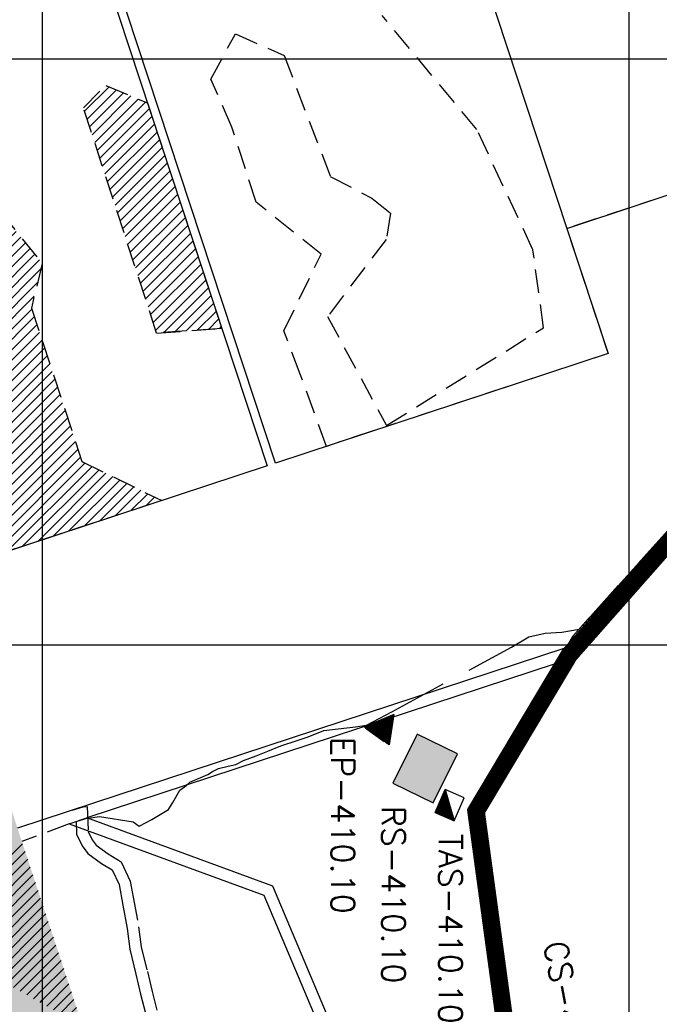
# Model space of a CAD drawing. Extents: x 312047 to 329088, y 8928324 to 8953812.
# Tile 46 of 125: x 324962 to 326052, y 8936387 to 8938067. Entities that reach past the tile are written whole.
import ezdxf
from ezdxf.enums import TextEntityAlignment as Align

# ---------------------------------------------------------------- set-up
doc = ezdxf.new("R2010")
doc.units = 0
doc.header["$LTSCALE"] = 200
doc.header["$MEASUREMENT"] = 0
doc.linetypes.add('DASHED2', pattern=[0.3, 0.2, -0.1])
doc.linetypes.add('HIDDEN', pattern=[0.75, 0.5, -0.25])
doc.layers.get('0').update_dxf_attribs({"linetype": 'CONTINUOUS'})
for name, color, linetype in [('CANAL-PROJ', 180, 'CONTINUOUS'), ('CANAL-TXT', 4, 'CONTINUOUS'), ('CDP', 132, 'CONTINUOUS'), ('CORR', 1, 'DASHED2'), ('EB', 160, 'CONTINUOUS'), ('FASE1', 5, 'HIDDEN'), ('JTX120', 3, 'CONTINUOUS'), ('NOVA MALHA', 1, 'CONTINUOUS'), ('PA-COR', 252, 'CONTINUOUS'), ('PA-DIVI', 130, 'DASHED2'), ('PA-LIN_DIVI', 4, 'DASHED2'), ('PA-LOTE', 100, 'CONTINUOUS'), ('PA-SEQ', 40, 'CONTINUOUS'), ('RES', 13, 'CONTINUOUS'), ('SETOR 410.50', 145, 'CONTINUOUS'), ('TA', 5, 'CONTINUOUS'), ('TEXT03', 3, 'CONTINUOUS')]:
    doc.layers.add(name, color=color, linetype=linetype)
doc.styles.add('SBI', font='simplex.shx', dxfattribs={"bigfont": 'simp.shx'})
pattern_1 = [(45, (2368.13, 5951.596), (-8.838834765, 8.838834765), [])]
pattern_2 = [(45, (-2e-09, 0), (-8.838834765, 8.838834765), [])]

# ---------------------------------------------------------------- blocks, each defined once
blk = doc.blocks.new('*U34', base_point=(333309.8, 8960333.4))
at = {"color": 0}
blk.add_solid([(333309.8, 8960333.4), (333226.2, 8960374.8), (333275.8, 8960264.6), (333192.2, 8960306)], dxfattribs=at)
blk = doc.blocks.new('*X18')
at = {"color": 0}
for p, q in [((328441.7, 8920167.6), (328472.4, 8920198.3)), ((328441.9, 8920167.6), (328473.4, 8920199.1)), ((328442.1, 8920167.6), (328474.4, 8920199.9)), ((328442.3, 8920167.6), (328475.4, 8920200.7)), ((328442.4, 8920167.6), (328476.4, 8920201.6)), ((328442.6, 8920167.6), (328477.4, 8920202.4)), ((328442.8, 8920167.6), (328478, 8920202.8)), ((328443, 8920167.6), (328478, 8920202.6)), ((328443.1, 8920167.6), (328478, 8920202.4)), ((328443.3, 8920167.6), (328478, 8920202.3)), ((328443.5, 8920167.6), (328478, 8920202.1)), ((328443.7, 8920167.6), (328478, 8920201.9)), ((328443.9, 8920167.6), (328478, 8920201.7)), ((328444, 8920167.6), (328478, 8920201.6)), ((328444.2, 8920167.6), (328478, 8920201.4)), ((328444.4, 8920167.6), (328478, 8920201.2)), ((328444.6, 8920167.6), (328478, 8920201)), ((328444.7, 8920167.6), (328478, 8920200.9)), ((328444.9, 8920167.6), (328478, 8920200.7)), ((328445.1, 8920167.6), (328478, 8920200.5)), ((328445.3, 8920167.6), (328478, 8920200.3)), ((328445.4, 8920167.6), (328478, 8920200.1)), ((328445.6, 8920167.6), (328478, 8920200)), ((328445.8, 8920167.6), (328478, 8920199.8)), ((328446, 8920167.6), (328478, 8920199.6)), ((328446.2, 8920167.6), (328478, 8920199.4)), ((328446.3, 8920167.6), (328478, 8920199.3)), ((328446.5, 8920167.6), (328478, 8920199.1)), ((328446.7, 8920167.6), (328478, 8920198.9)), ((328446.9, 8920167.6), (328478, 8920198.7)), ((328447, 8920167.6), (328478, 8920198.6)), ((328447.2, 8920167.6), (328478, 8920198.4)), ((328447.4, 8920167.6), (328478, 8920198.2)), ((328447.6, 8920167.6), (328478, 8920198)), ((328447.7, 8920167.6), (328478, 8920197.8)), ((328447.9, 8920167.6), (328478, 8920197.7)), ((328438, 8920167.6), (328451.4, 8920181)), ((328438.2, 8920167.6), (328452.4, 8920181.8)), ((328438.4, 8920167.6), (328453.4, 8920182.6)), ((328438.5, 8920167.6), (328454.4, 8920183.5)), ((328438.7, 8920167.6), (328455.4, 8920184.3)), ((328438.9, 8920167.6), (328456.4, 8920185.1)), ((328439.1, 8920167.6), (328457.4, 8920185.9)), ((328439.3, 8920167.6), (328458.4, 8920186.7)), ((328439.4, 8920167.6), (328459.4, 8920187.6)), ((328439.6, 8920167.6), (328460.4, 8920188.4)), ((328439.8, 8920167.6), (328461.4, 8920189.2)), ((328440, 8920167.6), (328462.4, 8920190)), ((328440.1, 8920167.6), (328463.4, 8920190.9)), ((328440.3, 8920167.6), (328464.4, 8920191.7)), ((328440.5, 8920167.6), (328465.4, 8920192.5)), ((328440.7, 8920167.6), (328466.4, 8920193.3)), ((328440.8, 8920167.6), (328467.4, 8920194.1)), ((328441, 8920167.6), (328468.4, 8920195)), ((328441.2, 8920167.6), (328469.4, 8920195.8)), ((328441.4, 8920167.6), (328470.4, 8920196.6)), ((328441.6, 8920167.6), (328471.4, 8920197.4)), ((328448.1, 8920167.6), (328478, 8920197.5)), ((328448.3, 8920167.6), (328478, 8920197.3)), ((328448.4, 8920167.6), (328478, 8920197.1)), ((328448.6, 8920167.6), (328478, 8920197)), ((328448.8, 8920167.6), (328478, 8920196.8)), ((328449, 8920167.6), (328478, 8920196.6)), ((328449.2, 8920167.6), (328478, 8920196.4)), ((328449.3, 8920167.6), (328478, 8920196.3)), ((328449.5, 8920167.6), (328478, 8920196.1)), ((328449.7, 8920167.6), (328478, 8920195.9)), ((328449.9, 8920167.6), (328478, 8920195.7)), ((328450, 8920167.6), (328478, 8920195.5)), ((328450.2, 8920167.6), (328478, 8920195.4)), ((328450.4, 8920167.6), (328478, 8920195.2)), ((328450.6, 8920167.6), (328478, 8920195)), ((328450.7, 8920167.6), (328478, 8920194.8)), ((328450.9, 8920167.6), (328478, 8920194.7)), ((328451.1, 8920167.6), (328478, 8920194.5)), ((328451.3, 8920167.6), (328478, 8920194.3)), ((328451.5, 8920167.6), (328478, 8920194.1)), ((328451.6, 8920167.6), (328478, 8920194)), ((328451.8, 8920167.6), (328478, 8920193.8)), ((328452, 8920167.6), (328478, 8920193.6)), ((328452.2, 8920167.6), (328478, 8920193.4)), ((328452.3, 8920167.6), (328478, 8920193.3)), ((328452.5, 8920167.6), (328478, 8920193.1)), ((328452.7, 8920167.6), (328478, 8920192.9)), ((328452.9, 8920167.6), (328478, 8920192.7)), ((328453, 8920167.6), (328478, 8920192.5)), ((328453.2, 8920167.6), (328478, 8920192.4)), ((328453.4, 8920167.6), (328478, 8920192.2)), ((328453.6, 8920167.6), (328478, 8920192)), ((328453.8, 8920167.6), (328478, 8920191.8)), ((328453.9, 8920167.6), (328478, 8920191.7)), ((328454.1, 8920167.6), (328478, 8920191.5)), ((328454.3, 8920167.6), (328478, 8920191.3)), ((328454.5, 8920167.6), (328478, 8920191.1)), ((328454.6, 8920167.6), (328478, 8920191)), ((328454.8, 8920167.6), (328478, 8920190.8)), ((328455, 8920167.6), (328478, 8920190.6)), ((328455.2, 8920167.6), (328478, 8920190.4)), ((328455.3, 8920167.6), (328478, 8920190.2)), ((328455.5, 8920167.6), (328478, 8920190.1)), ((328455.7, 8920167.6), (328478, 8920189.9)), ((328455.9, 8920167.6), (328478, 8920189.7)), ((328456.1, 8920167.6), (328478, 8920189.5)), ((328456.2, 8920167.6), (328478, 8920189.4)), ((328456.4, 8920167.6), (328478, 8920189.2)), ((328456.6, 8920167.6), (328478, 8920189)), ((328456.8, 8920167.6), (328478, 8920188.8)), ((328456.9, 8920167.6), (328478, 8920188.7)), ((328457.1, 8920167.6), (328478, 8920188.5)), ((328457.3, 8920167.6), (328478, 8920188.3)), ((328457.5, 8920167.6), (328478, 8920188.1)), ((328457.6, 8920167.6), (328478, 8920187.9)), ((328457.8, 8920167.6), (328478, 8920187.8)), ((328458, 8920167.6), (328478, 8920187.6)), ((328458.2, 8920167.6), (328478, 8920187.4)), ((328458.3, 8920167.6), (328478, 8920187.2)), ((328458.5, 8920167.6), (328478, 8920187.1)), ((328458.7, 8920167.6), (328478, 8920186.9)), ((328458.9, 8920167.6), (328478, 8920186.7)), ((328459.1, 8920167.6), (328478, 8920186.5)), ((328459.2, 8920167.6), (328478, 8920186.4)), ((328459.4, 8920167.6), (328478, 8920186.2)), ((328459.6, 8920167.6), (328478, 8920186)), ((328459.8, 8920167.6), (328478, 8920185.8)), ((328459.9, 8920167.6), (328478, 8920185.6)), ((328460.1, 8920167.6), (328478, 8920185.5)), ((328460.3, 8920167.6), (328478, 8920185.3)), ((328460.5, 8920167.6), (328478, 8920185.1)), ((328460.6, 8920167.6), (328478, 8920184.9)), ((328460.8, 8920167.6), (328478, 8920184.8)), ((328461, 8920167.6), (328478, 8920184.6)), ((328461.2, 8920167.6), (328478, 8920184.4)), ((328461.4, 8920167.6), (328478, 8920184.2)), ((328461.5, 8920167.6), (328478, 8920184.1)), ((328461.7, 8920167.6), (328478, 8920183.9)), ((328461.9, 8920167.6), (328478, 8920183.7)), ((328462.1, 8920167.6), (328478, 8920183.5)), ((328462.2, 8920167.6), (328478, 8920183.4)), ((328462.4, 8920167.6), (328478, 8920183.2)), ((328462.6, 8920167.6), (328478, 8920183)), ((328462.8, 8920167.6), (328478, 8920182.8)), ((328462.9, 8920167.6), (328478, 8920182.6)), ((328463.1, 8920167.6), (328478, 8920182.5)), ((328463.3, 8920167.6), (328478, 8920182.3)), ((328463.5, 8920167.6), (328478, 8920182.1)), ((328463.7, 8920167.6), (328478, 8920181.9)), ((328463.8, 8920167.6), (328478, 8920181.8)), ((328464, 8920167.6), (328478, 8920181.6)), ((328464.2, 8920167.6), (328478, 8920181.4)), ((328464.4, 8920167.6), (328478, 8920181.2)), ((328464.5, 8920167.6), (328478, 8920181.1)), ((328464.7, 8920167.6), (328478, 8920180.9)), ((328435.2, 8920167.6), (328435.4, 8920167.8)), ((328435.4, 8920167.6), (328436.4, 8920168.6)), ((328435.5, 8920167.6), (328437.4, 8920169.5)), ((328435.7, 8920167.6), (328438.4, 8920170.3)), ((328435.9, 8920167.6), (328439.4, 8920171.1)), ((328436.1, 8920167.6), (328440.4, 8920171.9)), ((328436.3, 8920167.6), (328441.4, 8920172.8)), ((328436.4, 8920167.6), (328442.4, 8920173.6)), ((328436.6, 8920167.6), (328443.4, 8920174.4)), ((328436.8, 8920167.6), (328444.4, 8920175.2)), ((328437, 8920167.6), (328445.4, 8920176.1)), ((328437.1, 8920167.6), (328446.4, 8920176.9)), ((328437.3, 8920167.6), (328447.4, 8920177.7)), ((328437.5, 8920167.6), (328448.4, 8920178.5)), ((328437.7, 8920167.6), (328449.4, 8920179.3)), ((328437.8, 8920167.6), (328450.4, 8920180.2)), ((328464.9, 8920167.6), (328478, 8920180.7)), ((328465.1, 8920167.6), (328478, 8920180.5)), ((328465.2, 8920167.6), (328478, 8920180.3)), ((328465.4, 8920167.6), (328478, 8920180.2)), ((328465.6, 8920167.6), (328478, 8920180)), ((328465.8, 8920167.6), (328478, 8920179.8)), ((328465.9, 8920167.6), (328478, 8920179.6)), ((328466.1, 8920167.6), (328478, 8920179.5)), ((328466.3, 8920167.6), (328478, 8920179.3)), ((328466.5, 8920167.6), (328478, 8920179.1)), ((328466.7, 8920167.6), (328478, 8920178.9)), ((328466.8, 8920167.6), (328478, 8920178.8)), ((328467, 8920167.6), (328478, 8920178.6)), ((328467.2, 8920167.6), (328478, 8920178.4)), ((328467.4, 8920167.6), (328478, 8920178.2)), ((328467.5, 8920167.6), (328478, 8920178)), ((328467.7, 8920167.6), (328478, 8920177.9)), ((328467.9, 8920167.6), (328478, 8920177.7)), ((328468.1, 8920167.6), (328478, 8920177.5)), ((328468.2, 8920167.6), (328478, 8920177.3)), ((328468.4, 8920167.6), (328478, 8920177.2)), ((328468.6, 8920167.6), (328478, 8920177)), ((328468.8, 8920167.6), (328478, 8920176.8)), ((328469, 8920167.6), (328478, 8920176.6)), ((328469.1, 8920167.6), (328478, 8920176.5)), ((328469.3, 8920167.6), (328478, 8920176.3)), ((328469.5, 8920167.6), (328478, 8920176.1)), ((328469.7, 8920167.6), (328478, 8920175.9)), ((328469.8, 8920167.6), (328478, 8920175.7)), ((328470, 8920167.6), (328478, 8920175.6)), ((328470.2, 8920167.6), (328478, 8920175.4)), ((328470.4, 8920167.6), (328478, 8920175.2)), ((328470.5, 8920167.6), (328478, 8920175)), ((328470.7, 8920167.6), (328478, 8920174.9)), ((328470.9, 8920167.6), (328478, 8920174.7)), ((328471.1, 8920167.6), (328478, 8920174.5)), ((328471.3, 8920167.6), (328478, 8920174.3)), ((328471.4, 8920167.6), (328478, 8920174.2)), ((328471.6, 8920167.6), (328478, 8920174)), ((328471.8, 8920167.6), (328478, 8920173.8)), ((328472, 8920167.6), (328478, 8920173.6)), ((328472.1, 8920167.6), (328478, 8920173.5)), ((328472.3, 8920167.6), (328478, 8920173.3)), ((328472.5, 8920167.6), (328478, 8920173.1)), ((328472.7, 8920167.6), (328478, 8920172.9)), ((328472.8, 8920167.6), (328478, 8920172.7)), ((328473, 8920167.6), (328478, 8920172.6)), ((328473.2, 8920167.6), (328478, 8920172.4)), ((328473.4, 8920167.6), (328478, 8920172.2)), ((328473.6, 8920167.6), (328478, 8920172)), ((328473.7, 8920167.6), (328478, 8920171.9)), ((328473.9, 8920167.6), (328478, 8920171.7)), ((328474.1, 8920167.6), (328478, 8920171.5)), ((328474.3, 8920167.6), (328478, 8920171.3)), ((328474.4, 8920167.6), (328478, 8920171.2)), ((328474.6, 8920167.6), (328478, 8920171)), ((328474.8, 8920167.6), (328478, 8920170.8)), ((328475, 8920167.6), (328478, 8920170.6)), ((328475.1, 8920167.6), (328478, 8920170.4)), ((328475.3, 8920167.6), (328478, 8920170.3)), ((328475.5, 8920167.6), (328478, 8920170.1)), ((328475.7, 8920167.6), (328478, 8920169.9)), ((328475.8, 8920167.6), (328478, 8920169.7)), ((328476, 8920167.6), (328478, 8920169.6)), ((328476.2, 8920167.6), (328478, 8920169.4)), ((328476.4, 8920167.6), (328478, 8920169.2)), ((328476.6, 8920167.6), (328478, 8920169)), ((328476.7, 8920167.6), (328478, 8920168.9)), ((328476.9, 8920167.6), (328478, 8920168.7)), ((328477.1, 8920167.6), (328478, 8920168.5)), ((328477.3, 8920167.6), (328478, 8920168.3)), ((328477.4, 8920167.6), (328478, 8920168.1)), ((328477.6, 8920167.6), (328478, 8920168)), ((328477.8, 8920167.6), (328478, 8920167.8)), ((328478, 8920167.6), (328478, 8920167.6))]:
    blk.add_line(p, q, dxfattribs=at)
blk = doc.blocks.new('*X24')
at = {"color": 0}
for p, q in [((317059.7, 8920406.4), (317059.9, 8920406.6)), ((317059.7, 8920406.5), (317059.8, 8920406.6)), ((317059.8, 8920406.1), (317060.2, 8920406.5)), ((317059.8, 8920406.2), (317060.1, 8920406.5)), ((317059.9, 8920405.9), (317060.5, 8920406.5)), ((317059.9, 8920406), (317060.4, 8920406.5)), ((317060, 8920405.6), (317060.8, 8920406.4)), ((317060, 8920405.7), (317060.7, 8920406.4)), ((317060.1, 8920405.4), (317061.1, 8920406.4)), ((317060.1, 8920405.5), (317061, 8920406.4)), ((317060.2, 8920405.1), (317061.5, 8920406.3)), ((317060.2, 8920405.2), (317061.3, 8920406.3)), ((317060.3, 8920404.9), (317061.8, 8920406.3)), ((317060.3, 8920405), (317061.6, 8920406.3)), ((317060.4, 8920404.7), (317061.9, 8920406.3)), ((317060.4, 8920404.6), (317062.1, 8920406.2)), ((317060.5, 8920404.4), (317062.4, 8920406.2)), ((317060.5, 8920404.5), (317062.2, 8920406.2)), ((317060.6, 8920404.2), (317062.5, 8920406.2)), ((317060.7, 8920404), (317062.8, 8920406.1)), ((317060.7, 8920404.1), (317062.7, 8920406.1)), ((317060.8, 8920403.7), (317063.1, 8920406.1)), ((317060.8, 8920403.9), (317063, 8920406.1)), ((317060.9, 8920403.5), (317063.4, 8920406)), ((317060.9, 8920403.6), (317063.3, 8920406)), ((317061, 8920403.2), (317063.7, 8920406)), ((317061, 8920403.4), (317063.6, 8920406)), ((317061.1, 8920403), (317064.1, 8920405.9)), ((317061.1, 8920403.1), (317063.9, 8920405.9)), ((317061.2, 8920402.7), (317064.4, 8920405.9)), ((317061.2, 8920402.9), (317064.2, 8920405.9)), ((317061.3, 8920402.5), (317064.7, 8920405.8)), ((317061.3, 8920402.6), (317064.5, 8920405.8)), ((317061.4, 8920402.2), (317065, 8920405.8)), ((317061.4, 8920402.4), (317064.8, 8920405.8)), ((317061.5, 8920402.1), (317065.1, 8920405.8)), ((317061.5, 8920402), (317065.3, 8920405.7)), ((317061.6, 8920401.7), (317065.6, 8920405.7)), ((317061.6, 8920401.9), (317065.4, 8920405.7)), ((317061.7, 8920401.6), (317065.7, 8920405.7)), ((317061.7, 8920401.5), (317065.9, 8920405.6)), ((317061.8, 8920401.2), (317066.2, 8920405.6)), ((317061.8, 8920401.4), (317066, 8920405.6)), ((317061.9, 8920401.1), (317066.3, 8920405.6)), ((317061.9, 8920401), (317066.5, 8920405.5)), ((317062, 8920400.7), (317066.8, 8920405.5)), ((317062, 8920400.9), (317066.7, 8920405.5)), ((317062.1, 8920400.6), (317067, 8920405.5)), ((317062.1, 8920400.5), (317067.1, 8920405.4)), ((317062.2, 8920400.4), (317067.3, 8920405.4)), ((317062.3, 8920400.1), (317067.6, 8920405.4)), ((317062.3, 8920400.2), (317067.4, 8920405.4)), ((317062.4, 8920399.9), (317067.9, 8920405.3)), ((317062.4, 8920400), (317067.7, 8920405.3)), ((317062.5, 8920399.6), (317068.2, 8920405.3)), ((317062.5, 8920399.7), (317068, 8920405.3)), ((317062.6, 8920399.5), (317068.3, 8920405.3)), ((317062.6, 8920399.4), (317068.5, 8920405.2)), ((317062.7, 8920399.1), (317068.8, 8920405.2)), ((317062.7, 8920399.2), (317068.6, 8920405.2)), ((317062.8, 8920399), (317068.9, 8920405.2)), ((317062.8, 8920398.9), (317069.1, 8920405.1)), ((317062.9, 8920398.6), (317069.4, 8920405.1)), ((317062.9, 8920398.7), (317069.3, 8920405.1)), ((317063, 8920398.5), (317069.6, 8920405.1)), ((317063, 8920398.4), (317069.7, 8920405)), ((317063.1, 8920398.1), (317070, 8920405)), ((317063.1, 8920398.2), (317069.9, 8920405)), ((317063.2, 8920398), (317070.2, 8920405)), ((317063.2, 8920397.9), (317070.3, 8920404.9)), ((317063.3, 8920397.6), (317070.6, 8920404.9)), ((317063.3, 8920397.7), (317070.5, 8920404.9)), ((317063.4, 8920397.5), (317070.8, 8920404.9)), ((317063.4, 8920397.4), (317070.9, 8920404.8)), ((317063.5, 8920397.1), (317071.2, 8920404.8)), ((317063.5, 8920397.2), (317071.1, 8920404.8)), ((317063.6, 8920396.9), (317071.5, 8920404.8)), ((317063.6, 8920397), (317071.4, 8920404.8)), ((317063.7, 8920396.6), (317071.9, 8920404.7)), ((317063.7, 8920396.7), (317071.7, 8920404.7)), ((317063.8, 8920396.5), (317072, 8920404.7)), ((317063.9, 8920396.4), (317072.2, 8920404.7)), ((317063.9, 8920396.2), (317072.3, 8920404.6)), ((317064, 8920396), (317072.6, 8920404.6)), ((317064, 8920396.1), (317072.5, 8920404.6)), ((317064.1, 8920395.9), (317072.8, 8920404.6)), ((317064.1, 8920395.7), (317072.9, 8920404.5)), ((317064.2, 8920395.5), (317073.2, 8920404.5)), ((317064.2, 8920395.6), (317073.1, 8920404.5)), ((317064.3, 8920395.3), (317073.4, 8920404.5)), ((317064.3, 8920395.2), (317073.5, 8920404.4)), ((317064.4, 8920395), (317073.8, 8920404.4)), ((317064.4, 8920395.1), (317073.7, 8920404.4)), ((317064.5, 8920394.8), (317074, 8920404.4)), ((317064.5, 8920394.7), (317074.1, 8920404.3)), ((317064.6, 8920394.5), (317074.5, 8920404.3)), ((317064.6, 8920394.6), (317074.3, 8920404.3)), ((317064.7, 8920394.2), (317074.8, 8920404.3)), ((317064.7, 8920394.3), (317074.6, 8920404.3)), ((317064.8, 8920394), (317075.1, 8920404.2)), ((317064.8, 8920394.1), (317074.9, 8920404.2)), ((317064.9, 8920393.7), (317075.4, 8920404.2)), ((317064.9, 8920393.8), (317075.2, 8920404.2)), ((317065, 8920393.5), (317075.7, 8920404.1)), ((317065, 8920393.6), (317075.5, 8920404.1)), ((317065.1, 8920393.2), (317076, 8920404.1)), ((317065.1, 8920393.3), (317075.8, 8920404.1)), ((317065.2, 8920393), (317076.3, 8920404)), ((317065.2, 8920393.1), (317076.1, 8920404)), ((317065.3, 8920392.8), (317076.4, 8920404)), ((317065.4, 8920392.7), (317076.6, 8920404)), ((317065.4, 8920392.6), (317076.7, 8920403.9)), ((317065.5, 8920392.3), (317077.1, 8920403.9)), ((317065.5, 8920392.5), (317076.9, 8920403.9)), ((317065.6, 8920392.2), (317077.2, 8920403.9)), ((317065.6, 8920392.1), (317077.4, 8920403.8)), ((317065.7, 8920391.8), (317077.7, 8920403.8)), ((317065.7, 8920392), (317077.5, 8920403.8)), ((317065.8, 8920391.6), (317078, 8920403.8)), ((317065.8, 8920391.7), (317077.8, 8920403.8)), ((317065.9, 8920391.3), (317078.3, 8920403.7)), ((317065.9, 8920391.5), (317078.1, 8920403.7)), ((317066, 8920391.1), (317078.6, 8920403.7)), ((317066, 8920391.2), (317078.4, 8920403.7)), ((317066.1, 8920390.8), (317078.9, 8920403.6)), ((317066.1, 8920391), (317078.7, 8920403.6)), ((317066.2, 8920390.6), (317079.2, 8920403.6)), ((317066.2, 8920390.7), (317079, 8920403.6)), ((317066.3, 8920390.3), (317079.5, 8920403.5)), ((317066.3, 8920390.5), (317079.3, 8920403.5)), ((317066.4, 8920390.1), (317079.8, 8920403.5)), ((317066.4, 8920390.2), (317079.7, 8920403.5)), ((317066.5, 8920389.8), (317080.1, 8920403.4)), ((317066.5, 8920390), (317080, 8920403.4)), ((317066.6, 8920389.6), (317080.4, 8920403.4)), ((317066.6, 8920389.7), (317080.3, 8920403.4)), ((317066.7, 8920389.3), (317080.7, 8920403.3)), ((317066.7, 8920389.5), (317080.6, 8920403.3)), ((317066.8, 8920389.1), (317081, 8920403.3)), ((317066.8, 8920389.2), (317080.9, 8920403.3)), ((317066.9, 8920389), (317081.2, 8920403.3)), ((317067, 8920388.7), (317081.5, 8920403.2)), ((317067, 8920388.8), (317081.3, 8920403.2)), ((317067.1, 8920388.5), (317081.8, 8920403.2)), ((317067.1, 8920388.6), (317081.6, 8920403.2)), ((317067.2, 8920388.2), (317082.1, 8920403.1)), ((317067.2, 8920388.3), (317081.9, 8920403.1)), ((317067.3, 8920388), (317082.4, 8920403.1)), ((317067.3, 8920388.1), (317082.3, 8920403.1)), ((317067.4, 8920387.7), (317082.7, 8920403)), ((317067.4, 8920387.8), (317082.6, 8920403)), ((317067.5, 8920387.5), (317083, 8920403)), ((317067.5, 8920387.6), (317082.9, 8920403)), ((317067.6, 8920387.2), (317083.3, 8920402.9)), ((317067.6, 8920387.3), (317083.2, 8920402.9)), ((317067.7, 8920387), (317083.6, 8920402.9)), ((317067.7, 8920387.1), (317083.5, 8920402.9)), ((317067.8, 8920386.7), (317083.9, 8920402.8)), ((317067.8, 8920386.8), (317083.8, 8920402.8)), ((317067.9, 8920386.5), (317084.2, 8920402.8)), ((317067.9, 8920386.6), (317084.1, 8920402.8)), ((317068, 8920386.3), (317084.4, 8920402.8)), ((317068, 8920386.2), (317084.5, 8920402.7)), ((317068.1, 8920386), (317084.9, 8920402.7)), ((317068.1, 8920386.1), (317084.7, 8920402.7)), ((317068.2, 8920385.8), (317085, 8920402.7)), ((317068.2, 8920385.7), (317085.2, 8920402.6)), ((317068.3, 8920385.5), (317085.5, 8920402.6)), ((317068.3, 8920385.6), (317085.3, 8920402.6)), ((317068.4, 8920385.3), (317085.6, 8920402.6)), ((317068.4, 8920385.2), (317085.8, 8920402.5)), ((317068.5, 8920385.1), (317085.9, 8920402.5)), ((317068.6, 8920384.8), (317086.2, 8920402.5)), ((317068.6, 8920385), (317086.1, 8920402.5)), ((317068.7, 8920384.6), (317086.5, 8920402.4)), ((317068.7, 8920384.7), (317086.4, 8920402.4)), ((317068.8, 8920384.3), (317086.8, 8920402.4)), ((317068.8, 8920384.5), (317086.7, 8920402.4)), ((317068.9, 8920384.1), (317087.1, 8920402.3)), ((317068.9, 8920384.2), (317087, 8920402.3)), ((317069, 8920383.8), (317087.5, 8920402.3)), ((317069, 8920384), (317087.3, 8920402.3)), ((317069.1, 8920383.6), (317087.8, 8920402.2)), ((317069.1, 8920383.7), (317087.6, 8920402.2)), ((317069.2, 8920383.3), (317088.1, 8920402.2)), ((317069.2, 8920383.5), (317087.9, 8920402.2)), ((317069.3, 8920383.2), (317088.2, 8920402.2)), ((317069.3, 8920383.1), (317088.4, 8920402.1)), ((317069.4, 8920382.8), (317088.7, 8920402.1)), ((317069.4, 8920383), (317088.5, 8920402.1)), ((317069.5, 8920382.7), (317088.8, 8920402.1)), ((317069.5, 8920382.6), (317089, 8920402)), ((317069.6, 8920382.3), (317089.3, 8920402)), ((317069.6, 8920382.5), (317089.1, 8920402)), ((317069.7, 8920382.2), (317089.4, 8920402)), ((317069.7, 8920382.1), (317089.6, 8920401.9)), ((317069.8, 8920381.8), (317089.9, 8920401.9)), ((317069.8, 8920382), (317089.7, 8920401.9)), ((317069.9, 8920381.7), (317090.1, 8920401.9)), ((317069.9, 8920381.6), (317090.2, 8920401.8)), ((317070, 8920381.3), (317090.5, 8920401.8)), ((317070, 8920381.5), (317090.4, 8920401.8)), ((317070.1, 8920381.2), (317090.7, 8920401.8)), ((317070.2, 8920381), (317091, 8920401.7)), ((317070.2, 8920381.1), (317090.8, 8920401.7)), ((317070.3, 8920380.7), (317091.3, 8920401.7)), ((317070.3, 8920380.8), (317091.1, 8920401.7)), ((317070.4, 8920380.6), (317091.4, 8920401.7)), ((317070.4, 8920380.5), (317091.6, 8920401.6)), ((317070.5, 8920380.2), (317091.9, 8920401.6)), ((317070.5, 8920380.3), (317091.7, 8920401.6)), ((317070.6, 8920380.1), (317092, 8920401.6)), ((317070.6, 8920380), (317092.2, 8920401.5)), ((317070.7, 8920379.7), (317092.5, 8920401.5)), ((317070.7, 8920379.8), (317092.3, 8920401.5)), ((317070.8, 8920379.6), (317092.7, 8920401.5)), ((317070.8, 8920379.5), (317092.8, 8920401.4)), ((317070.9, 8920379.2), (317093.1, 8920401.4)), ((317070.9, 8920379.3), (317093, 8920401.4)), ((317071, 8920379.1), (317093.3, 8920401.4)), ((317071, 8920379), (317093.4, 8920401.3)), ((317071.1, 8920378.7), (317093.7, 8920401.3)), ((317071.1, 8920378.8), (317093.6, 8920401.3)), ((317071.2, 8920378.6), (317093.9, 8920401.3)), ((317071.2, 8920378.5), (317094, 8920401.2)), ((317071.3, 8920378.2), (317094.3, 8920401.2)), ((317071.3, 8920378.3), (317094.2, 8920401.2)), ((317071.4, 8920378), (317094.6, 8920401.2)), ((317071.4, 8920378.1), (317094.5, 8920401.2)), ((317071.5, 8920377.7), (317094.9, 8920401.1)), ((317071.5, 8920377.8), (317094.8, 8920401.1)), ((317071.6, 8920377.5), (317095.3, 8920401.1)), ((317071.6, 8920377.6), (317095.1, 8920401.1)), ((317071.7, 8920377.3), (317095.4, 8920401)), ((317071.8, 8920377.1), (317095.7, 8920401)), ((317071.8, 8920377.2), (317095.6, 8920401)), ((317071.9, 8920377), (317095.9, 8920401)), ((317071.9, 8920376.8), (317096, 8920400.9)), ((317072, 8920376.6), (317096.3, 8920400.9)), ((317072, 8920376.7), (317096.2, 8920400.9)), ((317072.1, 8920376.5), (317096.5, 8920400.9)), ((317072.1, 8920376.3), (317096.6, 8920400.8)), ((317072.2, 8920376.1), (317096.9, 8920400.8)), ((317072.2, 8920376.2), (317096.8, 8920400.8)), ((317072.3, 8920376), (317097.1, 8920400.8)), ((317072.3, 8920375.8), (317097.2, 8920400.7)), ((317072.4, 8920375.6), (317097.5, 8920400.7)), ((317072.4, 8920375.7), (317097.4, 8920400.7)), ((317072.5, 8920375.3), (317097.9, 8920400.7)), ((317072.5, 8920375.5), (317097.7, 8920400.7)), ((317072.6, 8920375.1), (317098.2, 8920400.6)), ((317072.6, 8920375.2), (317098, 8920400.6)), ((317072.7, 8920374.8), (317098.5, 8920400.6)), ((317072.7, 8920375), (317098.3, 8920400.6)), ((317072.8, 8920374.6), (317098.8, 8920400.5)), ((317072.8, 8920374.7), (317098.6, 8920400.5)), ((317072.9, 8920374.3), (317099.1, 8920400.5)), ((317072.9, 8920374.5), (317098.9, 8920400.5)), ((317073, 8920374.1), (317099.4, 8920400.4)), ((317073, 8920374.2), (317099.2, 8920400.4)), ((317073.1, 8920373.8), (317099.7, 8920400.4)), ((317073.1, 8920374), (317099.5, 8920400.4)), ((317073.2, 8920373.7), (317099.8, 8920400.3)), ((317073.3, 8920373.4), (317100.1, 8920400.3)), ((317073.3, 8920373.6), (317100, 8920400.3)), ((317073.4, 8920373.3), (317100.3, 8920400.3)), ((317073.4, 8920373.2), (317100.5, 8920400.2)), ((317073.5, 8920372.9), (317100.8, 8920400.2)), ((317073.5, 8920373.1), (317100.6, 8920400.2)), ((317073.6, 8920372.7), (317101.1, 8920400.2)), ((317073.6, 8920372.8), (317100.9, 8920400.2)), ((317073.7, 8920372.4), (317101.4, 8920400.1)), ((317073.7, 8920372.6), (317101.2, 8920400.1)), ((317073.8, 8920372.2), (317101.7, 8920400.1)), ((317073.8, 8920372.3), (317101.5, 8920400.1)), ((317073.9, 8920371.9), (317102, 8920400)), ((317073.9, 8920372.1), (317101.8, 8920400)), ((317074, 8920371.7), (317102.3, 8920400)), ((317074, 8920371.8), (317102.1, 8920400)), ((317074.1, 8920371.4), (317102.6, 8920399.9)), ((317074.1, 8920371.6), (317102.4, 8920399.9)), ((317074.2, 8920371.2), (317102.9, 8920399.9)), ((317074.2, 8920371.3), (317102.7, 8920399.9)), ((317074.3, 8920370.9), (317103.2, 8920399.8)), ((317074.3, 8920371.1), (317103.1, 8920399.8)), ((317074.4, 8920370.7), (317103.5, 8920399.8)), ((317074.4, 8920370.8), (317103.4, 8920399.8)), ((317074.5, 8920370.6), (317103.7, 8920399.7)), ((317074.5, 8920370.4), (317103.8, 8920399.7)), ((317074.6, 8920370.3), (317104, 8920399.7)), ((317074.6, 8920370.2), (317104.1, 8920399.7)), ((317074.7, 8920370.1), (317104.3, 8920399.7)), ((317074.7, 8920369.9), (317104.4, 8920399.6)), ((317074.8, 8920369.8), (317104.6, 8920399.6)), ((317074.9, 8920369.7), (317104.7, 8920399.6)), ((317074.9, 8920369.6), (317104.9, 8920399.6)), ((317075, 8920369.4), (317105, 8920399.5)), ((317075, 8920369.3), (317105.2, 8920399.5)), ((317075.1, 8920369.2), (317105.3, 8920399.5)), ((317075.1, 8920369.1), (317105.5, 8920399.5)), ((317075.2, 8920368.9), (317105.7, 8920399.4)), ((317075.2, 8920368.8), (317105.8, 8920399.4)), ((317075.3, 8920368.7), (317106, 8920399.4)), ((317075.3, 8920368.6), (317106.1, 8920399.4)), ((317075.4, 8920368.4), (317106.3, 8920399.3)), ((317075.4, 8920368.3), (317106.4, 8920399.3)), ((317075.5, 8920368.2), (317106.6, 8920399.3)), ((317075.5, 8920368.1), (317106.7, 8920399.3)), ((317075.6, 8920367.9), (317106.9, 8920399.2)), ((317075.6, 8920367.8), (317107, 8920399.2)), ((317075.7, 8920367.7), (317107.2, 8920399.2)), ((317075.7, 8920367.6), (317107.3, 8920399.2)), ((317075.8, 8920367.4), (317107.5, 8920399.2)), ((317075.8, 8920367.3), (317107.6, 8920399.1)), ((317075.9, 8920367.2), (317107.8, 8920399.1)), ((317075.9, 8920367.1), (317107.9, 8920399.1)), ((317076, 8920366.9), (317108.1, 8920399.1)), ((317076, 8920366.8), (317108.3, 8920399)), ((317076.1, 8920366.7), (317108.4, 8920399)), ((317076.1, 8920366.6), (317108.6, 8920399)), ((317076.2, 8920366.4), (317108.7, 8920399)), ((317076.2, 8920366.3), (317108.9, 8920398.9)), ((317076.3, 8920366.2), (317109, 8920398.9)), ((317076.3, 8920366.1), (317109.2, 8920398.9)), ((317076.4, 8920365.9), (317109.3, 8920398.9)), ((317076.5, 8920365.8), (317109.5, 8920398.8)), ((317076.5, 8920365.7), (317109.6, 8920398.8)), ((317076.6, 8920365.6), (317109.8, 8920398.8)), ((317076.6, 8920365.4), (317109.9, 8920398.8)), ((317076.7, 8920365.3), (317110.1, 8920398.7)), ((317076.7, 8920365.2), (317110.2, 8920398.7)), ((317076.8, 8920365.1), (317110.4, 8920398.7)), ((317076.8, 8920364.9), (317110.5, 8920398.7)), ((317076.9, 8920364.8), (317110.7, 8920398.7)), ((317076.9, 8920364.7), (317110.9, 8920398.6)), ((317077, 8920364.6), (317111, 8920398.6)), ((317077, 8920364.4), (317111.2, 8920398.6)), ((317077.1, 8920364.3), (317110.7, 8920398)), ((317077.1, 8920364.2), (317110.2, 8920397.3)), ((317077.2, 8920364.1), (317109.7, 8920396.6)), ((317077.2, 8920363.9), (317109.2, 8920396)), ((317077.3, 8920363.8), (317108.7, 8920395.3)), ((317077.3, 8920363.7), (317108.3, 8920394.6)), ((317077.4, 8920363.6), (317107.8, 8920394)), ((317077.4, 8920363.4), (317107.3, 8920393.3)), ((317077.5, 8920363.3), (317106.8, 8920392.6)), ((317077.5, 8920363.2), (317106.3, 8920392)), ((317077.6, 8920363.1), (317105.8, 8920391.3)), ((317077.6, 8920362.9), (317105.3, 8920390.6)), ((317077.7, 8920362.8), (317104.8, 8920390)), ((317077.7, 8920362.7), (317104.3, 8920389.3)), ((317077.8, 8920362.6), (317103.9, 8920388.6)), ((317077.8, 8920362.4), (317103.4, 8920388)), ((317077.9, 8920362.3), (317102.9, 8920387.3)), ((317077.9, 8920362.2), (317102.4, 8920386.6)), ((317078, 8920362.1), (317101.9, 8920386)), ((317078.1, 8920361.9), (317101.4, 8920385.3)), ((317078.1, 8920361.8), (317100.9, 8920384.6)), ((317078.2, 8920361.7), (317100.4, 8920384)), ((317078.2, 8920361.6), (317099.9, 8920383.3)), ((317078.3, 8920361.4), (317099.4, 8920382.6)), ((317078.3, 8920361.3), (317099, 8920382)), ((317078.4, 8920361.2), (317098.5, 8920381.3)), ((317078.4, 8920361.1), (317098, 8920380.6)), ((317078.5, 8920360.9), (317097.5, 8920380)), ((317078.5, 8920360.8), (317097, 8920379.3)), ((317078.6, 8920360.7), (317096.5, 8920378.6)), ((317078.6, 8920360.6), (317096, 8920378)), ((317078.7, 8920360.4), (317095.5, 8920377.3)), ((317078.7, 8920360.3), (317095, 8920376.6)), ((317078.8, 8920360.2), (317094.5, 8920376)), ((317078.8, 8920360.1), (317094.1, 8920375.3)), ((317078.9, 8920359.9), (317093.6, 8920374.6)), ((317078.9, 8920359.8), (317093.1, 8920374)), ((317079, 8920359.7), (317092.6, 8920373.3)), ((317079, 8920359.6), (317092.1, 8920372.6)), ((317079.1, 8920359.4), (317091.6, 8920372)), ((317079.1, 8920359.3), (317091.1, 8920371.3)), ((317079.2, 8920359.2), (317090.6, 8920370.6)), ((317079.2, 8920359.1), (317090.1, 8920370)), ((317079.3, 8920358.9), (317089.7, 8920369.3)), ((317079.3, 8920358.8), (317089.2, 8920368.6)), ((317079.4, 8920358.7), (317088.7, 8920368)), ((317079.4, 8920358.6), (317088.2, 8920367.3)), ((317079.5, 8920358.4), (317087.7, 8920366.6)), ((317079.5, 8920358.3), (317087.2, 8920366)), ((317079.6, 8920358.2), (317086.7, 8920365.3)), ((317079.7, 8920358.1), (317086.2, 8920364.6)), ((317079.7, 8920357.9), (317085.7, 8920364)), ((317079.8, 8920357.8), (317085.2, 8920363.3)), ((317079.8, 8920357.7), (317084.8, 8920362.6)), ((317079.9, 8920357.6), (317084.3, 8920362)), ((317079.9, 8920357.4), (317083.8, 8920361.3)), ((317080, 8920357.3), (317083.3, 8920360.6)), ((317080, 8920357.2), (317082.8, 8920360)), ((317080.1, 8920357.1), (317082.3, 8920359.3)), ((317080.1, 8920356.9), (317081.8, 8920358.6)), ((317080.2, 8920356.8), (317081.3, 8920358)), ((317080.2, 8920356.7), (317080.8, 8920357.3)), ((317080.3, 8920356.6), (317080.3, 8920356.6))]:
    blk.add_line(p, q, dxfattribs=at)

msp = doc.modelspace()

# ---------------------------------------------------------------- hatches: boundary and pattern name
at = {"layer": 'PA-SEQ'}
h = msp.add_hatch(dxfattribs=at)
h.set_pattern_fill('ANSI31', color=256, scale=100, style=0)
h.set_pattern_definition(pattern_1)
h.paths.add_polyline_path([(325306.1, 8937539.8), (325195.1, 8937532.1), (325070.2, 8937916.2), (325108.5, 8937954.6), (325179.4, 8937924.7), (325251, 8937707.2), (325306.1, 8937539.8), (325195.1, 8937532.1)])
h = msp.add_hatch(dxfattribs=at)
h.set_pattern_fill('ANSI31', color=256, scale=100, style=0)
h.set_pattern_definition(pattern_1)
h.paths.add_polyline_path([(324795.8, 8937843.4), (324852.3, 8937832.7), (325000, 8937650.9), (324981.5, 8937574.7), (325067.5, 8937313.2), (325203.8, 8937246.2), (324815.8, 8937118.5), (324672.6, 8937553.5), (324849.8, 8937611.9), (324756.5, 8937787.3)])
h = msp.add_hatch(dxfattribs=at)
h.set_pattern_fill('ANSI31,_I', color=256, scale=100, style=2)
h.set_pattern_definition(pattern_2)
h.paths.add_polyline_path([(325000, 8936559.1), (324965.3, 8936664.4), (324688.1, 8936560.5), (325000, 8936388.1)])
h = msp.add_hatch(dxfattribs=at)
h.set_pattern_fill('ANSI31,_I', color=256, scale=100, style=2)
h.set_pattern_definition(pattern_2)
h.paths.add_polyline_path([(325000, 8936559.1), (325000, 8936388.1), (325068.8, 8936350.1)])
at = {"layer": 'SETOR 410.50'}
h = msp.add_hatch(dxfattribs=at)
h.set_pattern_fill('DOTS', color=256, scale=100, angle=-90, style=0)
h.set_pattern_definition([(270, (-8635185.5995, 9270004.921), (6.25, -3.125), [0, -6.25])])
h.paths.add_polyline_path([(324679.8, 8937531.7), (323903.3, 8937289.7), (323868.6, 8937172.3), (324053.3, 8936508.1), (324037.8, 8934995.3), (323856.4, 8931800.1), (324326.4, 8931523.2), (324913.9, 8932042.3), (325210.1, 8932436.3), (324973.2, 8932515.5), (326132.9, 8934280.1), (326476.4, 8934025.6), (326466.5, 8934110), (326516.2, 8934276.5), (326587.7, 8934399), (326583.9, 8934513.7), (326645.8, 8934766.3), (326878.7, 8935098.8), (326845, 8935342), (326743.2, 8935726.5), (326669.5, 8936000), (325957.1, 8935906.5), (325566.1, 8936069), (325484.9, 8936319.3), (325393.5, 8936198.7), (325068.8, 8936350.1), (324965.3, 8936664.4)])

# ---------------------------------------------------------------- linework, layer by layer
at = {"layer": 'CANAL-PROJ', "const_width": 30}
msp.add_lwpolyline([(326323.8, 8937275.6), (326179.2, 8937301.2), (325898.7, 8936983), (325739.7, 8936716.3), (325793.5, 8936320.9), (325922, 8935906.1), (325657.9, 8935595), (325576.5, 8935298.5), (324945.3, 8934397.8), (324541.8, 8933422.7)], dxfattribs=at)
at = {"layer": 'CDP'}
msp.add_line((326099.7, 8937215.6), (325914.1, 8937008.5), dxfattribs=at)
at = {"layer": 'CORR'}
for p, q in [((325904.9, 8937015.2), (326100.2, 8937231.9)), ((325925.1, 8937000.2), (326109, 8937204.3)), ((325583.3, 8936834.5), (325545.2, 8936861.7)), ((325051.3, 8936717.9), (325069.9, 8936723.6)), ((325069.9, 8936723.6), (325076.7, 8936724.5)), ((325076.7, 8936724.5), (325078.4, 8936681.9)), ((325078.4, 8936681.9), (325085.3, 8936667.3)), ((325085.3, 8936667.3), (325092, 8936658.4)), ((325092, 8936658.4), (325112.3, 8936643.6)), ((325112.3, 8936643.6), (325134.6, 8936629.9)), ((325134.6, 8936629.9), (325150.1, 8936597.2)), ((325150.1, 8936597.2), (325155.2, 8936569.5)), ((325155.2, 8936569.5), (325164.3, 8936519)), ((325164.3, 8936519), (325168.8, 8936484.7)), ((325168.8, 8936484.7), (325179.2, 8936442.7)), ((325179.2, 8936442.7), (325187.2, 8936408.8)), ((325187.2, 8936408.8), (325195.3, 8936376.9))]:
    msp.add_line(p, q, dxfattribs=at)
at = {"layer": 'EB', "linetype": 'Continuous'}
for p, q in [((325599.3, 8936881.2), (325549.2, 8936860.5)), ((325599.3, 8936881.2), (325591.3, 8936829.6)), ((325591.3, 8936829.6), (325549.2, 8936860.5))]:
    msp.add_line(p, q, dxfattribs=at)
at = {"layer": 'FASE1'}
for p, q in [((325915.4, 8937026.9), (326100.2, 8937231.9)), ((325800, 8936996), (325829.7, 8937014)), ((325829.7, 8937014), (325857.8, 8937020)), ((325857.8, 8937020), (325885.9, 8937022)), ((325885.9, 8937022), (325915.4, 8937026.9)), ((325595.9, 8936886), (325800, 8936996)), ((325553.2, 8936863), (325595.9, 8936886)), ((325534.2, 8936860), (325553.2, 8936863)), ((325453.7, 8936843), (325480.4, 8936854)), ((325480.4, 8936854), (325504.5, 8936857)), ((325504.5, 8936857), (325534.2, 8936860)), ((325406.8, 8936828), (325434.6, 8936837)), ((325434.6, 8936837), (325453.7, 8936843)), ((325364.6, 8936811), (325384.5, 8936819)), ((325384.5, 8936819), (325406.8, 8936828)), ((325317.2, 8936793), (325330.3, 8936796)), ((325330.3, 8936796), (325343.1, 8936803)), ((325343.1, 8936803), (325364.6, 8936811)), ((325251.9, 8936766), (325282.2, 8936779)), ((325282.2, 8936779), (325290.2, 8936784)), ((325290.2, 8936784), (325300.5, 8936789)), ((325300.5, 8936789), (325317.2, 8936793)), ((325242.6, 8936758), (325249.7, 8936764)), ((325249.7, 8936764), (325251.9, 8936766)), ((325222.4, 8936731), (325234.6, 8936752)), ((325234.6, 8936752), (325242.6, 8936758)), ((325215.1, 8936719), (325222.4, 8936731)), ((325187.1, 8936702), (325215.1, 8936719)), ((325057.7, 8936699), (325074.1, 8936704)), ((325057.7, 8936699), (325058.6, 8936677)), ((325074.1, 8936704), (325097.9, 8936707)), ((325097.9, 8936707), (325097.9, 8936707)), ((325097.9, 8936707), (325155, 8936698)), ((325155, 8936698), (325165.5, 8936691)), ((325165.5, 8936691), (325187.1, 8936702)), ((325058.6, 8936677), (325068.1, 8936657)), ((325068.1, 8936657), (325077.7, 8936644)), ((325077.7, 8936644), (325101.1, 8936627)), ((325101.1, 8936627), (325119.1, 8936616)), ((325119.1, 8936616), (325130.9, 8936591)), ((325130.9, 8936591), (325137.4, 8936556)), ((325137.4, 8936556), (325144.6, 8936516)), ((325144.6, 8936516), (325149.1, 8936481)), ((325149.1, 8936481), (325159.8, 8936438)), ((325159.8, 8936438), (325167.8, 8936404)), ((325163.7, 8936421.2), (325167.8, 8936404)), ((325167.8, 8936404), (325175.9, 8936372)), ((325167.8, 8936404), (325175.9, 8936372))]:
    msp.add_line(p, q, dxfattribs=at)
at = {"layer": 'NOVA MALHA'}
for p, q in [((325000, 8952100.3), (325000, 8929300.3)), ((326000, 8952100.3), (326000, 8929300.3)), ((318032.6, 8938000), (329087.6, 8938000)), ((317632.6, 8937000), (329087.6, 8937000))]:
    msp.add_line(p, q, dxfattribs=at)
at = {"layer": 'PA-COR'}
msp.add_lwpolyline([(325045.8, 8936694.5), (325075.9, 8936704.8)], dxfattribs=at)
at = {"layer": 'PA-DIVI'}
msp.add_line((325045.8, 8936694.5), (324965.3, 8936664.4), dxfattribs=at)
at = {"layer": 'PA-LIN_DIVI'}
msp.add_lwpolyline([(326399.9, 8937878), (325894.8, 8937710.6), (325965.1, 8937496.9), (325484.6, 8937338.7), (325440, 8937462), (325412.2, 8937535.6), (325475.5, 8937666.6), (325364.8, 8937755.2), (325323.5, 8937883.6), (325287.3, 8937965.4), (325329.6, 8938042.6), (325412.3, 8938005.8), (325491.2, 8937799.2), (325562.3, 8937762.2), (325593.9, 8937736.6), (325586.4, 8937691.6), (325486.4, 8937560.1), (325587.1, 8937374.5), (325586.6, 8937374.3), (325587.1, 8937374.5), (325854.8, 8937541.2), (325836.7, 8937674.1), (325741.3, 8937879.1), (325579.7, 8938073.6)], dxfattribs=at)
for points in [[(325306.1, 8937539.8), (325195.1, 8937532.1), (325070.2, 8937916.2), (325108.5, 8937954.6), (325179.4, 8937924.7), (325251, 8937707.2), (325306.1, 8937539.8), (325195.1, 8937532.1)], [(324795.8, 8937843.4), (324852.3, 8937832.7), (325000, 8937650.9), (324981.5, 8937574.7), (325067.5, 8937313.2), (325203.8, 8937246.2), (324815.8, 8937118.5), (324672.6, 8937553.5), (324849.8, 8937611.9), (324756.5, 8937787.3)]]:
    msp.add_lwpolyline(points, close=True, dxfattribs=at)
at = {"layer": 'PA-LOTE'}
msp.add_line((325944.1, 8937020.6), (325835.5, 8936880.2), dxfattribs=at)
for points in [[(326126.9, 8938707.2), (325621.4, 8938540.8), (325894.8, 8937710.6), (326399.9, 8937878)], [(325894.8, 8937710.6), (325965.1, 8937496.9), (325397.6, 8937310), (325053.9, 8938353.9), (325621.4, 8938540.8)], [(325039.6, 8938349.2), (325383.3, 8937305.3), (324815.8, 8937118.5), (324470.5, 8938160.3)]]:
    msp.add_lwpolyline(points, close=True, dxfattribs=at)
for points in [[(326720.2, 8937128.2), (326720.2, 8937128.2), (326764.9, 8937358.9), (326296.5, 8937449.7), (326296.5, 8937449.7), (326197.3, 8937339.6), (326059.2, 8937186.4), (325904.9, 8937015.2), (325892.7, 8936995.1), (324957.8, 8936687.3)], [(325876.4, 8936968.4), (325075.9, 8936704.8)], [(325045.8, 8936694.5), (325378.1, 8936572.8), (325473.3, 8936346.7), (325484.9, 8936319.3), (325586.7, 8936077.6), (325905.3, 8935917.2)], [(325898.1, 8935943.3), (325602.3, 8936092.2), (325393.1, 8936588.6), (325075.9, 8936704.8)]]:
    msp.add_lwpolyline(points, dxfattribs=at)
at = {"layer": 'RES'}
for p, q in [((325639.3, 8936848), (325597.9, 8936764.4)), ((325708.2, 8936813.9), (325639.3, 8936848)), ((325666.8, 8936730.3), (325708.2, 8936813.9)), ((325597.9, 8936764.4), (325666.8, 8936730.3))]:
    msp.add_line(p, q, dxfattribs=at)
at = {"layer": 'TA'}
for p, q in [((325686.9, 8936753.2), (325670, 8936713.9)), ((325719.3, 8936739.3), (325686.9, 8936753.2)), ((325686.9, 8936753.2), (325702.3, 8936699.9)), ((325702.3, 8936699.9), (325719.3, 8936739.3)), ((325670, 8936713.9), (325702.3, 8936699.9))]:
    msp.add_line(p, q, dxfattribs=at)
at = {"layer": 'TEXT03'}
for p, q in [((325670, 8936713.9), (325686.9, 8936753.2)), ((325686.9, 8936753.2), (325702.3, 8936699.9)), ((325702.3, 8936699.9), (325670, 8936713.9))]:
    msp.add_line(p, q, dxfattribs=at)

# ---------------------------------------------------------------- block references
at = {"layer": 'EB', "zscale": 20.00000002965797, "rotation": 270}
msp.add_blockref('*X24', (-8594807.3, 9253940.8), dxfattribs=at)
at = {"layer": 'JTX120', "color": 141, "zscale": 20.00000002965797, "rotation": 270}
msp.add_blockref('*U34', (325666.8, 8936730.3), dxfattribs=at)
at = {"layer": 'TA', "zscale": 20.00000002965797, "rotation": 246.6517631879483}
msp.add_blockref('*X18', (-7733870.4, 12773522.1), dxfattribs=at)

# ---------------------------------------------------------------- texts
at = {"layer": 'CANAL-TXT', "style": 'SBI'}
msp.add_text('CS-410', height=40, rotation=280.8669, dxfattribs=at).set_placement((325894.6, 8936387.1), align=Align.MIDDLE)
at = {"layer": 'TEXT03', "style": 'SBI'}
for s, p in [('EP-410.10', (325492.6, 8936843)), ('RS-410.10', (325578.9, 8936725.6)), ('TAS-410.10', (325676.3, 8936677.5))]:
    msp.add_text(s, height=40, rotation=270, dxfattribs=at).set_placement(p)

doc.saveas('drawing.dxf')
